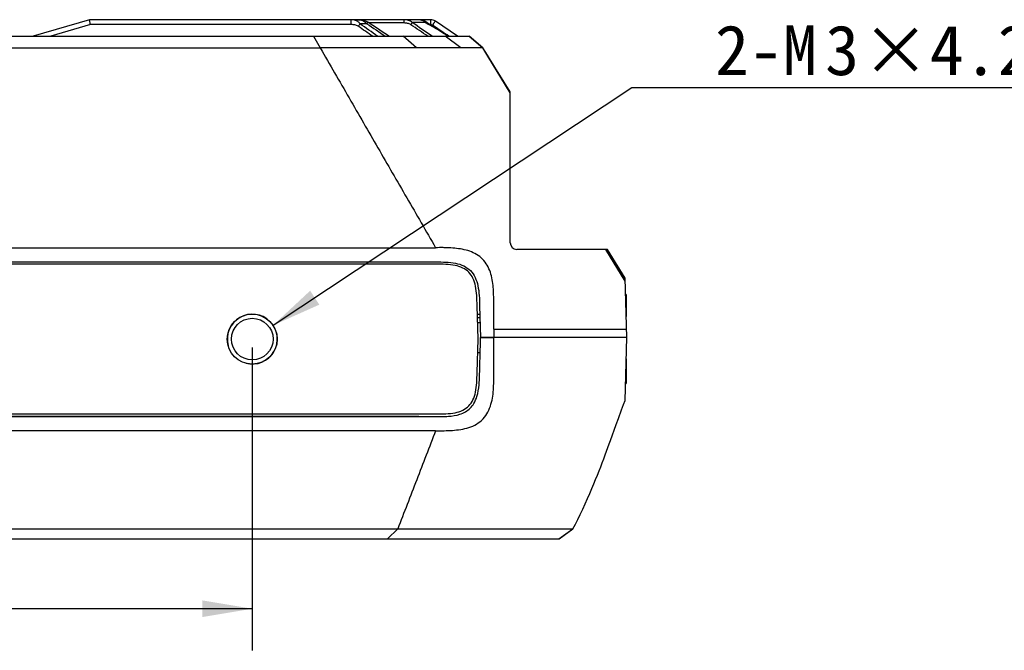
# Model space of a CAD drawing. Header units: millimetres. Extents: x 44 to 346, y 18 to 283.
# Tile 9 of 21: x 173 to 232, y 167 to 205. Entities that reach past the tile are written whole.
import ezdxf
from ezdxf.enums import TextEntityAlignment as Align

# ---------------------------------------------------------------- set-up
doc = ezdxf.new("R2010")
doc.units = ezdxf.units.MM
doc.header["$LTSCALE"] = 23.1
doc.layers.get('0').update_dxf_attribs({"linetype": 'CONTINUOUS'})
doc.layers.add('00_COMPONENTS', color=7, linetype='CONTINUOUS')
doc.layers.add('51__DRAFT_DIMS', color=7, linetype='CONTINUOUS')
doc.styles.get("Standard").update_dxf_attribs({"font": 'simfang.ttf'})
doc.dimstyles.new('DIMSTYLE_3', dxfattribs={"dimtxt": 3, "dimasz": 3, "dimexe": 2.5, "dimexo": 0.5, "dimgap": 0.75, "dimtad": 1, "dimdsep": 46, "dimtxsty": 'STANDARD', "dimblk": '_FILLED', "dimblk1": '_FILLED', "dimblk2": '_FILLED', "dimcen": 0.09, "dimclrt": 3, "dimazin": 2, "dimtp": 0.3, "dimtm": 0.3, "dimtfac": 1, "dimtofl": 0, "dimtmove": 0, "dimatfit": 3, "dimldrblk": '_FILLED', "dimfxl": 1, "dimtolj": 1, "dimarcsym": 0})
doc.dimstyles.new('DIMSTYLE_4', dxfattribs={"dimtxt": 3, "dimasz": 3, "dimexe": 2.5, "dimexo": 0.5, "dimtad": 1, "dimdsep": 46, "dimtxsty": 'STANDARD', "dimblk": '_FILLED', "dimblk1": '_FILLED', "dimblk2": '_FILLED', "dimcen": 0.09, "dimclrt": 3, "dimazin": 2, "dimtp": 0.1, "dimtm": 0.1, "dimtfac": 1, "dimtofl": 0, "dimtmove": 0, "dimatfit": 1, "dimldrblk": '_FILLED', "dimfxl": 1, "dimtolj": 1, "dimarcsym": 0})

# ---------------------------------------------------------------- blocks, each defined once
blk = doc.blocks.new('_FILLED')
at = {"color": 0, "linetype": 'ByBlock'}
blk.add_solid([(0, 0), (-1, 0.167), (-1, -0.167)], dxfattribs=at)
blk = doc.blocks.new('*D4')
at = {"layer": '51__DRAFT_DIMS', "color": 4}
for p, q in [((141.936, 184.997), (141.936, 166.794)), ((186.936, 184.997), (186.936, 166.794)), ((141.936, 169.294), (164.436, 169.294)), ((186.936, 169.294), (164.436, 169.294))]:
    blk.add_line(p, q, dxfattribs=at)
at = {"layer": '51__DRAFT_DIMS', "color": 4, "xscale": 3, "yscale": 3, "zscale": 3, "rotation": 180}
blk.add_blockref('_FILLED', (141.936, 169.294), dxfattribs=at)
at = {"layer": '51__DRAFT_DIMS', "color": 4, "xscale": 3, "yscale": 3, "zscale": 3}
blk.add_blockref('_FILLED', (186.936, 169.294), dxfattribs=at)
at = {"layer": '51__DRAFT_DIMS', "color": 3}
blk.add_text('45', height=3, dxfattribs=at).set_placement((164.436, 170.044), align=Align.CENTER)
blk = doc.blocks.new('*D5')
at = {"layer": '51__DRAFT_DIMS', "color": 4}
for p, q in [((188.186, 186.326), (209.716, 200.609)), ((209.716, 200.609), (213.216, 200.609)), ((213.216, 200.609), (236.032, 200.609))]:
    blk.add_line(p, q, dxfattribs=at)
at = {"layer": '51__DRAFT_DIMS', "color": 4, "xscale": 3, "yscale": 3, "zscale": 3, "rotation": 213.560675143}
blk.add_blockref('_FILLED', (188.186, 186.326), dxfattribs=at)
at = {"layer": '51__DRAFT_DIMS', "color": 3}
for s, p in [('2-M', (214.716, 201.359)), ('3', (221.325, 201.359)), ('×4.2', (223.528, 201.359))]:
    blk.add_text(s, height=3, dxfattribs=at).set_placement(p)

msp = doc.modelspace()

# ---------------------------------------------------------------- linework, layer by layer
msp.add_circle((186.936, 185.497), 1.5)
at = {"layer": '00_COMPONENTS'}
for p, q in [((177.171, 204.691), (173.783, 203.692)), ((197.646, 204.692), (177.171, 204.691)), ((177.174, 204.669), (177.171, 204.691)), ((177.214, 204.394), (177.171, 204.691)), ((192.873, 204.394), (192.873, 204.691)), ((196.059, 204.493), (196.059, 204.692)), ((197.646, 204.394), (197.646, 204.692)), ((199.255, 203.692), (197.929, 204.604)), ((177.214, 204.394), (174.834, 203.692)), ((177.214, 204.394), (177.209, 204.433)), ((192.873, 204.394), (177.214, 204.394)), ((193.808, 204.448), (193.403, 204.445)), ((196.059, 204.493), (193.946, 204.493)), ((197.646, 204.394), (197.62, 204.394)), ((198.395, 203.922), (197.759, 204.359)), ((128.922, 203.692), (199.96, 203.692)), ((190.619, 203.692), (191.015, 202.992)), ((196.789, 202.993), (195.998, 203.692)), ((199.459, 202.992), (198.509, 203.692)), ((198.744, 203.692), (198.627, 203.772)), ((199.958, 203.692), (200.778, 202.992)), ((200.32, 203.389), (199.962, 203.692)), ((200.358, 203.356), (199.963, 203.692)), ((200.786, 202.992), (200.358, 203.356)), ((137.857, 202.992), (191.015, 202.992)), ((200.784, 202.993), (200.7, 203.065)), ((201.078, 202.501), (200.778, 202.992)), ((200.781, 203), (200.782, 203)), ((200.949, 202.728), (200.781, 202.999)), ((201.477, 201.872), (200.782, 203)), ((202.424, 200.337), (200.949, 202.728)), ((202.424, 200.296), (201.078, 202.501)), ((201.689, 201.527), (201.492, 201.846)), ((202.416, 200.35), (201.689, 201.527)), ((133.205, 174.087), (195.668, 174.087)), ((195.668, 174.087), (195.051, 173.487)), ((200.071, 174.087), (203.993, 174.086)), ((203.993, 174.086), (206.173, 174.086)), ((205.338, 173.487), (206.173, 174.087)), ((205.356, 173.487), (206.189, 174.087)), ((205.657, 174.086), (205.854, 174.086)), ((206.103, 174.087), (206.126, 174.087)), ((206.173, 174.086), (206.189, 174.087)), ((206.189, 174.087), (206.189, 174.087)), ((123.517, 173.487), (205.356, 173.487))]:
    msp.add_line(p, q, dxfattribs=at)
at = {"layer": '00_COMPONENTS', "color": 7}
for p, q in [((202.424, 191.288), (202.424, 200.34)), ((167.421, 190.985), (197.942, 190.985)), ((208.262, 190.888), (202.824, 190.888)), ((197.944, 189.995), (168.413, 189.995)), ((168.479, 190.135), (197.944, 190.135)), ((200.489, 185.497), (200.436, 187.504)), ((200.586, 187.496), (200.642, 185.588)), ((200.45, 186.988), (200.601, 186.988)), ((200.455, 186.797), (200.607, 186.797)), ((200.463, 186.497), (200.615, 186.497)), ((201.435, 186.088), (209.405, 186.088)), ((201.436, 186.088), (201.436, 185.588)), ((200.436, 183.49), (200.489, 185.497)), ((200.609, 184.337), (200.642, 185.587)), ((200.642, 185.588), (201.435, 185.588)), ((209.418, 185.587), (200.642, 185.587)), ((209.319, 181.817), (209.418, 185.587)), ((200.468, 184.687), (200.618, 184.687)), ((209.224, 181.566), (209.319, 181.817)), ((130.928, 180.999), (197.944, 180.999)), ((197.944, 179.989), (130.929, 179.989))]:
    msp.add_line(p, q, dxfattribs=at)
at = {"layer": '00_COMPONENTS', "color": 0}
for p, q in [((209.327, 188.98), (208.166, 190.889)), ((209.327, 189.067), (208.209, 190.888)), ((209.324, 189.167), (208.261, 190.888)), ((209.418, 185.588), (209.324, 189.167)), ((209.385, 188.167), (209.35, 188.167)), ((209.355, 187.984), (209.385, 187.984)), ((209.385, 188.167), (209.385, 186.849)), ((209.385, 184.309), (209.385, 182.827)), ((209.346, 182.827), (209.385, 182.827)), ((209.351, 183.01), (209.385, 183.01))]:
    msp.add_line(p, q, dxfattribs=at)
at = {"layer": '00_COMPONENTS'}
for points in [[(193.87, 204.544), (193.793, 204.588), (193.69, 204.63), (193.579, 204.66), (193.467, 204.679), (193.355, 204.689), (193.278, 204.691)], [(194.391, 204.198), (193.961, 204.483), (193.87, 204.544)], [(197.346, 204.564), (197.292, 204.595), (197.208, 204.632), (197.117, 204.66), (197.022, 204.68), (196.923, 204.69), (196.862, 204.692)], [(198.627, 203.772), (198.448, 203.889), (198.26, 204.007), (198.065, 204.126), (197.862, 204.248), (197.654, 204.374), (197.441, 204.504), (197.346, 204.564)], [(195.142, 203.692), (194.987, 203.798), (194.795, 203.928), (194.596, 204.061), (194.391, 204.198)], [(200.785, 202.993), (200.786, 202.992), (200.786, 202.992)], [(203.993, 174.086), (204.227, 174.087), (204.451, 174.087), (204.664, 174.086)], [(205.854, 174.086), (205.988, 174.087), (206.035, 174.087), (206.103, 174.087)], [(206.143, 174.087), (206.156, 174.087), (206.166, 174.087), (206.173, 174.086)], [(206.173, 174.086), (206.181, 174.086), (206.186, 174.086), (206.189, 174.087), (206.189, 174.087)]]:
    msp.add_lwpolyline(points, dxfattribs=at)
at = {"layer": '00_COMPONENTS', "color": 7}
for points in [[(208.784, 180.37), (208.914, 180.73), (208.978, 180.905), (209.041, 181.075), (209.102, 181.243), (209.164, 181.406), (209.224, 181.566)], [(206.189, 174.087), (206.332, 174.369), (206.475, 174.658), (206.624, 174.965), (206.775, 175.284), (206.921, 175.6), (207.06, 175.91), (207.195, 176.218), (207.322, 176.514), (207.439, 176.794), (207.549, 177.062), (207.654, 177.323), (207.755, 177.579), (207.852, 177.828), (207.944, 178.071), (208.034, 178.308), (208.12, 178.538), (208.203, 178.763), (208.283, 178.981), (208.36, 179.194), (208.435, 179.402), (208.784, 180.37)]]:
    msp.add_lwpolyline(points, dxfattribs=at)
msp.add_circle((186.936, 185.497), 1.25, dxfattribs=at)
at = {"layer": '00_COMPONENTS'}
for centre, radius, start, end in [((197.466, 172.673), 31.858, 90.48338, 91.66974), ((196.862, 203.896), 0.795, 87.07476, 89.99571), ((197.357, 183.783), 20.747, 90.08853, 90.44152), ((207.222, 220.484), 18.774, 238.18648, 239.04612), ((197.646, 204.192), 0.5, 55.48689, 90), ((235.824, 174.702), 51.809, 144.96446, 145.16616), ((192.998, 204.153), 0.499, 35.75571, 38.47268), ((193.404, 204.147), 0.504, 36.72144, 39.41355), ((96.644, 59.262), 176.29, 55.01273, 55.48334), ((194.235, 197.281), 7.803, 56.31176, 56.56777), ((194.929, 198.317), 6.557, 55.07345, 56.33731), ((186.936, 185.497), 1.5, 255, 195)]:
    msp.add_arc(centre, radius, start, end, dxfattribs=at)
at = {"layer": '00_COMPONENTS', "color": 7}
msp.add_arc((202.824, 191.288), 0.4, 180, 270, dxfattribs=at)
at = {"layer": '00_COMPONENTS'}
for points in [[(193.058, 204.668), (192.998, 204.684), (192.935, 204.691), (192.873, 204.691)], [(193.188, 204.621), (193.146, 204.641), (193.103, 204.657), (193.058, 204.668)], [(197.115, 204.65), (197.047, 204.673), (196.974, 204.687), (196.902, 204.691)], [(197.261, 204.578), (197.216, 204.608), (197.166, 204.632), (197.115, 204.65)], [(197.325, 204.531), (197.305, 204.548), (197.283, 204.564), (197.261, 204.578)], [(194.164, 203.692), (193.876, 203.893), (193.587, 204.094), (193.298, 204.295)], [(194.471, 203.692), (194.114, 203.942), (193.759, 204.194), (193.403, 204.445)], [(193.808, 204.448), (194.184, 204.197), (194.561, 203.948), (194.934, 203.692)], [(197.481, 203.692), (197.139, 203.927), (196.793, 204.156), (196.45, 204.389)], [(198.534, 203.793), (198.218, 204.001), (197.89, 204.189), (197.566, 204.384)], [(197.759, 204.359), (197.727, 204.381), (197.686, 204.394), (197.646, 204.394)]]:
    msp.add_open_spline(points, degree=3, dxfattribs=at)
for points, knots in [([(193.388, 204.464), (193.375, 204.481), (193.318, 204.544), (193.245, 204.593), (193.188, 204.621)], [0, 0, 0, 0, 0.254438, 1, 1, 1, 1]), ([(193.278, 204.691), (193.373, 204.691), (193.566, 204.656), (193.732, 204.542), (193.793, 204.467)], [0, 0, 0, 0, 0.494268, 1, 1, 1, 1]), ([(193.87, 204.544), (193.871, 204.543), (193.868, 204.541), (193.866, 204.536), (193.86, 204.528), (193.854, 204.517), (193.844, 204.504), (193.829, 204.48), (193.817, 204.462), (193.808, 204.448)], [0, 0, 0, 0, 0.016802, 0.066632, 0.149037, 0.263516, 0.408626, 0.581631, 1, 1, 1, 1]), ([(196.538, 204.518), (196.474, 204.576), (196.319, 204.664), (196.145, 204.692), (196.059, 204.692)], [0, 0, 0, 0, 0.501094, 1, 1, 1, 1]), ([(197.325, 204.531), (197.328, 204.535), (197.333, 204.543), (197.339, 204.553), (197.342, 204.559), (197.344, 204.561), (197.345, 204.563), (197.346, 204.564), (197.346, 204.564)], [0, 0, 0, 0, 0.424773, 0.739321, 0.852275, 0.934092, 0.983586, 1, 1, 1, 1]), ([(197.759, 204.359), (197.77, 204.375), (197.792, 204.406), (197.823, 204.452), (197.852, 204.494), (197.878, 204.53), (197.896, 204.557), (197.908, 204.574), (197.916, 204.585), (197.921, 204.592), (197.925, 204.599), (197.928, 204.601), (197.929, 204.604), (197.929, 204.604)], [0, 0, 0, 0, 0.194436, 0.382711, 0.556192, 0.7076, 0.831757, 0.882057, 0.923811, 0.95674, 0.980584, 0.995087, 1, 1, 1, 1]), ([(193.298, 204.295), (193.268, 204.316), (193.2, 204.347), (193.057, 204.385), (192.946, 204.394), (192.873, 204.394)], [0, 0, 0, 0, 0.249781, 0.5, 1, 1, 1, 1]), ([(196.45, 204.389), (196.394, 204.427), (196.263, 204.478), (196.127, 204.493), (196.059, 204.493)], [0, 0, 0, 0, 0.499358, 1, 1, 1, 1]), ([(196.45, 204.389), (196.458, 204.401), (196.487, 204.444), (196.517, 204.487), (196.538, 204.518)], [0, 0, 0, 0, 0.285318, 1, 1, 1, 1]), ([(196.789, 202.992), (196.325, 202.996), (195.386, 202.99), (193.963, 202.991), (192.503, 202.993), (191.517, 202.995), (191.015, 202.992)], [0, 0, 0, 0, 0.241315, 0.487491, 0.739582, 1, 1, 1, 1]), ([(199.459, 202.992), (199.246, 202.99), (198.811, 202.995), (198.15, 202.99), (197.473, 202.992), (197.018, 202.991), (196.789, 202.992)], [0, 0, 0, 0, 0.239485, 0.488507, 0.742721, 1, 1, 1, 1]), ([(200.778, 202.992), (200.777, 202.993), (200.774, 202.992), (200.769, 202.993), (200.758, 202.992), (200.739, 202.992), (200.707, 202.992), (200.664, 202.992), (200.609, 202.992), (200.541, 202.992), (200.425, 202.993), (200.252, 202.993), (200.016, 202.992), (199.747, 202.993), (199.557, 202.993), (199.459, 202.992)], [0, 0, 0, 0, 0.002736, 0.006272, 0.011425, 0.027107, 0.050773, 0.083147, 0.124864, 0.176497, 0.237923, 0.387903, 0.569514, 0.775922, 1, 1, 1, 1]), ([(195.668, 174.086), (196.042, 174.087), (196.695, 174.086), (197.626, 174.087), (198.454, 174.086), (199.268, 174.085), (199.805, 174.086), (200.071, 174.087)], [0, 0, 0, 0, 0.254707, 0.445332, 0.63398, 0.819074, 1, 1, 1, 1])]:
    msp.add_open_spline(points, degree=3, knots=knots, dxfattribs=at)
at = {"layer": '00_COMPONENTS', "color": 0}
for points, knots in [([(191.015, 202.992), (191.594, 201.992), (192.748, 199.991), (194.477, 196.987), (196.211, 193.987), (197.37, 191.988), (197.942, 190.985)], [0, 0, 0, 0, 0.250003, 0.499996, 0.750007, 1, 1, 1, 1]), ([(197.944, 179.989), (197.757, 179.496), (197.376, 178.513), (196.806, 177.038), (196.237, 175.562), (195.857, 174.579), (195.668, 174.086)], [0, 0, 0, 0, 0.249972, 0.500005, 0.749993, 1, 1, 1, 1])]:
    msp.add_open_spline(points, degree=3, knots=knots, dxfattribs=at)
at = {"layer": '00_COMPONENTS', "color": 7}
for points, knots in [([(201.434, 186.088), (201.43, 186.394), (201.426, 187.006), (201.438, 187.771), (201.419, 188.383), (201.383, 188.84), (201.306, 189.294), (201.16, 189.732), (200.93, 190.134), (200.606, 190.467), (200.208, 190.705), (199.771, 190.854), (199.318, 190.936), (198.937, 190.968), (198.631, 190.984), (198.325, 190.995), (198.095, 190.994), (197.942, 190.985)], [0, 0, 0, 0, 0.124934, 0.249866, 0.312335, 0.374845, 0.437333, 0.499854, 0.56239, 0.624902, 0.687406, 0.749963, 0.812488, 0.874972, 0.906244, 0.937522, 1, 1, 1, 1]), ([(197.944, 190.135), (198.15, 190.135), (198.549, 190.133), (199.122, 190.079), (199.634, 189.921), (200.055, 189.631), (200.339, 189.204), (200.5, 188.686), (200.567, 188.107), (200.58, 187.704), (200.586, 187.496)], [0, 0, 0, 0, 0.138494, 0.268857, 0.387082, 0.497038, 0.607825, 0.727925, 0.860108, 1, 1, 1, 1]), ([(200.436, 187.504), (200.431, 187.709), (200.419, 188.102), (200.357, 188.66), (200.209, 189.145), (199.95, 189.535), (199.566, 189.798), (199.088, 189.943), (198.537, 189.993), (198.148, 189.995), (197.944, 189.995)], [0, 0, 0, 0, 0.145481, 0.280017, 0.397973, 0.503286, 0.607505, 0.723107, 0.855472, 1, 1, 1, 1]), ([(197.944, 179.989), (198.112, 179.989), (198.447, 179.989), (198.95, 180.007), (199.451, 180.06), (199.943, 180.17), (200.409, 180.369), (200.81, 180.685), (201.098, 181.105), (201.281, 181.576), (201.382, 182.07), (201.425, 182.572), (201.437, 183.074), (201.437, 183.744), (201.427, 184.582), (201.436, 185.252), (201.441, 185.587)], [0, 0, 0, 0, 0.062505, 0.125017, 0.187539, 0.250061, 0.312582, 0.375079, 0.437569, 0.500085, 0.562589, 0.625099, 0.687588, 0.750072, 0.875036, 1, 1, 1, 1]), ([(196.933, 180.839), (197.41, 180.839), (198.004, 180.829), (198.829, 180.859), (199.419, 180.946), (199.957, 181.236), (200.274, 181.654), (200.47, 182.123), (200.55, 182.625), (200.589, 183.388), (200.597, 183.92), (200.609, 184.337)], [0, 0, 0, 0, 0.226237, 0.281292, 0.391724, 0.507168, 0.563579, 0.636983, 0.747514, 0.802389, 1, 1, 1, 1]), ([(197.944, 180.999), (198.148, 180.999), (198.537, 181.001), (199.088, 181.051), (199.566, 181.196), (199.95, 181.459), (200.209, 181.849), (200.357, 182.334), (200.419, 182.892), (200.431, 183.285), (200.436, 183.49)], [0, 0, 0, 0, 0.144528, 0.276893, 0.392495, 0.496714, 0.602027, 0.719983, 0.854519, 1, 1, 1, 1])]:
    msp.add_open_spline(points, degree=3, knots=knots, dxfattribs=at)
for points in [[(196.933, 180.839), (186.101, 180.839), (164.437, 180.851), (142.773, 180.839), (131.941, 180.839)], [(131.941, 180.839), (153.605, 180.839), (175.269, 180.839), (196.933, 180.839)]]:
    msp.add_open_spline(points, degree=3, dxfattribs=at)

# ---------------------------------------------------------------- dimensions: what is measured, and where the dimension line sits
at = {"layer": '51__DRAFT_DIMS', "color": 4}
dim = msp.add_diameter_dim_2p(p1=(188.186, 186.326), p2=(185.686, 184.668), text='2-M<>×4.2', dimstyle='DIMSTYLE_4', override={"dimtih": 1, "dimtoh": 1, "dimpost": '<>'}, dxfattribs=at)
dim.commit()
dim.dimension.update_dxf_attribs({"geometry": '*D5', "text_midpoint": (224.624, 202.859), "dimtype": 163})
dim = msp.add_linear_dim(base=(186.936, 169.294), p1=(141.936, 185.497), p2=(186.936, 185.497), dimstyle='DIMSTYLE_3', dxfattribs=at)
dim.commit()
dim.dimension.update_dxf_attribs({"geometry": '*D4', "text_midpoint": (164.345, 169.294), "dimtype": 160})

doc.saveas('drawing.dxf')
